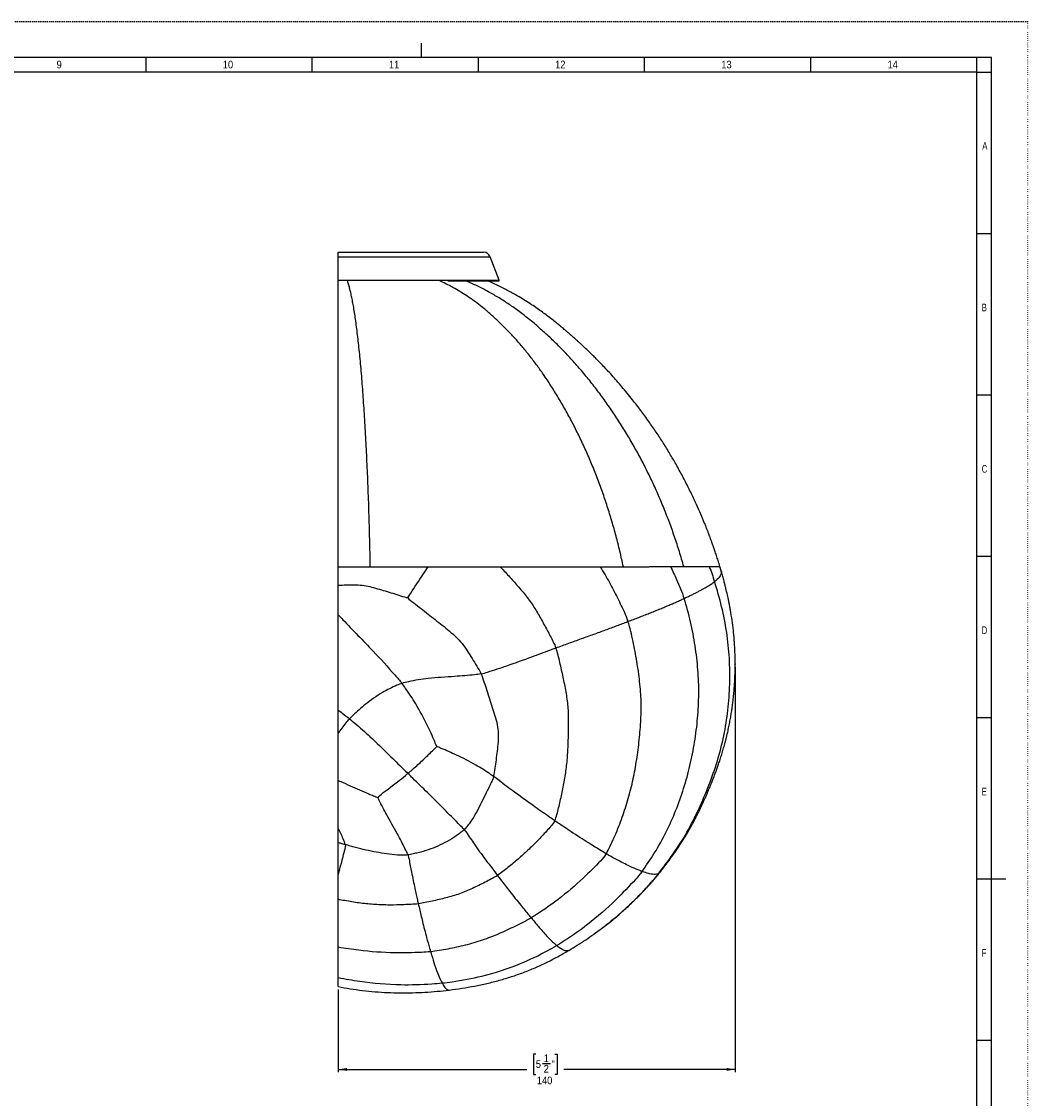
# Model space of a CAD drawing. Extents: x 0 to 841, y 0 to 594.
# Tile 7 of 7: x 493 to 841, y 221 to 594. Entities that reach past the tile are written whole.
import ezdxf

# ---------------------------------------------------------------- set-up
doc = ezdxf.new("R2010")
doc.units = 0
doc.header["$PDSIZE"] = -1
doc.linetypes.add('SLD-PUNTI', pattern=[0.635, 0, -0.635])
doc.linetypes.add('SLD-SOLIDO', pattern=[0])
doc.layers.get('0').update_dxf_attribs({"linetype": 'CONTINUOUS'})
doc.layers.add('FORMAT', color=7, linetype='SLD-SOLIDO')
doc.styles.add('SLDTEXTSTYLE2', font='ARIALN.TTF', dxfattribs={"width": 0.87})
doc.styles.add('SLDTEXTSTYLE3', font='GOTHIC.TTF', dxfattribs={"width": 0.913})
doc.dimstyles.new('SLDDIMSTYLE0', dxfattribs={"dimtxt": 2.645833, "dimasz": 3, "dimexe": 0, "dimexo": 0.0625, "dimgap": 0.661458, "dimtad": 0, "dimdec": 1, "dimrnd": 1e-09, "dimzin": 12, "dimtxsty": 'SLDTEXTSTYLE3', "dimsah": 1, "dimcen": 0.09, "dimazin": 3, "dimtfac": 1, "dimtdec": 1, "dimtofl": 0, "dimtmove": 0, "dimatfit": 3, "dimtolj": 1, "dimtzin": 12})

# ---------------------------------------------------------------- blocks, each defined once
blk = doc.blocks.new('_D_3')
at = {"layer": 'FORMAT', "color": 7}
for p, q in [((739.74, 370.31), (739.74, 229.94)), ((602.25, 258.63), (602.25, 229.94)), ((670.67, 236.27), (669.87, 236.27)), ((669.87, 236.27), (669.87, 229.13)), ((677.23, 236.27), (678.04, 236.27)), ((678.04, 236.27), (678.04, 229.13)), ((673.01, 232.97), (675.75, 232.97)), ((602.25, 230.94), (667.55, 230.94)), ((669.87, 229.13), (670.67, 229.13)), ((678.04, 229.13), (677.23, 229.13)), ((739.74, 230.94), (680.35, 230.94))]:
    blk.add_line(p, q, dxfattribs=at)
for points in [[(602.25, 230.94), (605.25, 230.44), (605.25, 231.44)], [(739.74, 230.94), (736.74, 231.44), (736.74, 230.44)]]:
    blk.add_solid(points, dxfattribs=at)
at = {"layer": 'FORMAT', "color": 7, "attachment_point": 1, "rotation": 0, "style": 'SLDTEXTSTYLE3'}
for s, insert, char_height in [('1', (673.4, 236.12), 2.65), ('5', (670.67, 234.12), 2.65), ('2', (673.4, 232.51), 2.65), ('"', (676.14, 234.12), 2.65), ('140', (671.02, 228.45), 2.646)]:
    blk.add_mtext(s, dxfattribs=dict(at, insert=insert, char_height=char_height))

msp = doc.modelspace()

# ---------------------------------------------------------------- linework, layer by layer
at = {"color": 7, "linetype": 'SLD-PUNTI'}
for q in [(0, 594), (841, 0)]:
    msp.add_line((841, 594), q, dxfattribs=at)
at = {"color": 7, "linetype": 'SLD-SOLIDO'}
for p, q in [((631, 586.5), (631, 581.5)), ((828.5, 581.5), (12.5, 581.5)), ((535.64, 576.5), (535.64, 581.5)), ((593.22, 576.5), (593.22, 581.5)), ((650.79, 576.5), (650.79, 581.5)), ((708.36, 576.5), (708.36, 581.5)), ((765.93, 576.5), (765.93, 581.5)), ((823.5, 576.5), (823.5, 581.5)), ((828.5, 12.5), (828.5, 581.5)), ((823.5, 576.5), (17.5, 576.5)), ((823.5, 17.5), (823.5, 576.5)), ((823.5, 576.5), (828.5, 576.5)), ((823.5, 520.6), (828.5, 520.6)), ((602.25, 514.05), (652.61, 514.05)), ((602.25, 512.53), (602.25, 514.05)), ((602.25, 504.37), (602.25, 512.53)), ((657.95, 504.37), (654.81, 512.53)), ((602.25, 504.1), (602.25, 504.37)), ((657.76, 504.1), (640.22, 504.1)), ((823.5, 464.7), (828.5, 464.7)), ((823.5, 408.8), (828.5, 408.8)), ((734.91, 403.66), (734.44, 405.21)), ((734.89, 403.66), (734.91, 403.59)), ((823.5, 352.9), (828.5, 352.9)), ((713.62, 299.18), (713.62, 299.18)), ((823.5, 297), (828.5, 297)), ((823.5, 297), (833.5, 297)), ((690.8, 277.84), (690.84, 277.87)), ((823.5, 241.1), (828.5, 241.1))]:
    msp.add_line(p, q, dxfattribs=at)
at = {"color": 8, "linetype": 'SLD-SOLIDO'}
for p, q in [((602.25, 512.53), (654.81, 512.53)), ((602.25, 504.37), (657.95, 504.37))]:
    msp.add_line(p, q, dxfattribs=at)
at = {"color": 7, "linetype": 'SLD-SOLIDO'}
for centre, radius, start, end in [((652.61, 511.68), 2.36, 21, 90), ((657.76, 504.3), 0.2, 270, 21)]:
    msp.add_arc(centre, radius, start, end, dxfattribs=at)
for points, knots in [([(602.25, 405.12), (602.25, 406.8), (602.25, 410.17), (602.25, 415.16), (602.25, 420.1), (602.25, 425.01), (602.25, 429.9), (602.25, 434.74), (602.25, 439.49), (602.25, 444.11), (602.25, 448.58), (602.25, 452.91), (602.25, 457.14), (602.25, 461), (602.25, 464.52), (602.25, 467.72), (602.25, 470.83), (602.25, 473.84), (602.25, 476.77), (602.25, 479.61), (602.25, 482.37), (602.25, 485), (602.25, 487.49), (602.25, 489.97), (602.25, 492.4), (602.25, 494.75), (602.25, 496.92), (602.25, 498.89), (602.25, 500.66), (602.25, 502.24), (602.25, 503.47), (602.25, 504.1), (602.25, 504.34)], [0, 0, 0, 0, 0.035898, 0.071826, 0.107751, 0.143645, 0.180561, 0.21751, 0.254463, 0.291386, 0.327259, 0.363157, 0.399054, 0.434927, 0.464328, 0.493755, 0.523186, 0.552605, 0.582, 0.612432, 0.642897, 0.673373, 0.703837, 0.734269, 0.769511, 0.804785, 0.840064, 0.875312, 0.90994, 0.944595, 0.97925, 1, 1, 1, 1]), ([(613.34, 405.12), (613.31, 406.71), (613.25, 409.89), (613.14, 414.61), (613.02, 419.28), (612.89, 423.89), (612.74, 428.44), (612.57, 432.91), (612.39, 437.31), (612.19, 441.64), (611.99, 445.88), (611.77, 450.04), (611.54, 454.11), (611.29, 458.08), (611.04, 461.96), (610.77, 465.72), (610.5, 469.38), (610.21, 472.91), (609.9, 476.3), (609.59, 479.53), (609.26, 482.61), (608.93, 485.53), (608.58, 488.29), (608.23, 490.87), (607.86, 493.27), (607.49, 495.46), (607.12, 497.45), (606.75, 499.25), (606.37, 500.9), (605.99, 502.37), (605.67, 503.47), (605.49, 504.01), (605.43, 504.18)], [0, 0, 0, 0, 0.03421, 0.06842, 0.10263, 0.13684, 0.17105, 0.20526, 0.239471, 0.273681, 0.307893, 0.342108, 0.376323, 0.410537, 0.444749, 0.47896, 0.513171, 0.547383, 0.581598, 0.615814, 0.65003, 0.684244, 0.718455, 0.752665, 0.786873, 0.821084, 0.853957, 0.88683, 0.919704, 0.952581, 0.985459, 1, 1, 1, 1]), ([(701.01, 405.13), (700.62, 406.91), (699.83, 410.47), (698.5, 415.73), (697.04, 420.92), (695.47, 426.02), (693.77, 431.04), (691.95, 435.96), (690.02, 440.78), (687.98, 445.5), (685.83, 450.1), (683.59, 454.6), (681.24, 458.98), (678.79, 463.23), (676.26, 467.36), (673.73, 471.18), (671.23, 474.71), (668.77, 477.95), (666.24, 481.07), (663.65, 484.06), (660.99, 486.92), (658.26, 489.64), (655.48, 492.21), (652.84, 494.48), (650.33, 496.44), (647.99, 498.13), (645.62, 499.7), (643.21, 501.17), (640.77, 502.51), (638.87, 503.52), (637.77, 503.99), (637.49, 504.1)], [0, 0, 0, 0, 0.039357, 0.078716, 0.118078, 0.157441, 0.196805, 0.236168, 0.275531, 0.314894, 0.354257, 0.39362, 0.432982, 0.472343, 0.511703, 0.551064, 0.585514, 0.619971, 0.654432, 0.688893, 0.72335, 0.757802, 0.792247, 0.826683, 0.854063, 0.881447, 0.908836, 0.93623, 0.963624, 0.991013, 1, 1, 1, 1]), ([(734.45, 405.2), (734.25, 405.88), (733.85, 407.16), (733.26, 408.97), (732.72, 410.57), (732.24, 411.97), (731.82, 413.16), (731.48, 414.09), (731.22, 414.79), (731.04, 415.29), (730.9, 415.67), (730.78, 415.97), (730.69, 416.22), (730.59, 416.48), (730.47, 416.79), (730.32, 417.18), (730.14, 417.65), (729.88, 418.33), (729.51, 419.24), (729.05, 420.39), (728.24, 422.34), (727.09, 425.02), (725.45, 428.63), (723.6, 432.47), (721.5, 436.54), (719.34, 440.48), (717.11, 444.31), (714.82, 448.02), (712.39, 451.75), (709.81, 455.5), (707.07, 459.26), (704.57, 462.51), (702.37, 465.24), (700.56, 467.41), (698.79, 469.47), (697.06, 471.41), (695.39, 473.23), (693.78, 474.93), (692.34, 476.42), (691.06, 477.71), (689.93, 478.83), (688.85, 479.87), (687.83, 480.85), (686.85, 481.76), (685.95, 482.6), (685.19, 483.29), (684.57, 483.84), (684.04, 484.32), (683.45, 484.84), (682.76, 485.45), (681.98, 486.13), (681.03, 486.94), (679.9, 487.89), (678.55, 489), (677.04, 490.22), (675.45, 491.47), (673.79, 492.72), (672.06, 493.97), (670.19, 495.26), (668.17, 496.59), (665.99, 497.95), (663.92, 499.17), (661.99, 500.24), (660.24, 501.17), (658.42, 502.1), (656.51, 503.02), (655.04, 503.71), (654.17, 504.03), (653.99, 504.1)], [0, 0, 0, 0, 0.016127, 0.030575, 0.043416, 0.05468, 0.06433, 0.072349, 0.077293, 0.081322, 0.084437, 0.086638, 0.088622, 0.090536, 0.093082, 0.096261, 0.100073, 0.104516, 0.112773, 0.122556, 0.132878, 0.160801, 0.189125, 0.223376, 0.258222, 0.293714, 0.326156, 0.359341, 0.393279, 0.427975, 0.463434, 0.499663, 0.521828, 0.543503, 0.564224, 0.583995, 0.602816, 0.620689, 0.637616, 0.650252, 0.662304, 0.673772, 0.684597, 0.694745, 0.704215, 0.712836, 0.718167, 0.723228, 0.72924, 0.736225, 0.744181, 0.75311, 0.764884, 0.778176, 0.793066, 0.809544, 0.824758, 0.841091, 0.85854, 0.8771, 0.896769, 0.917545, 0.93216, 0.947276, 0.962893, 0.97901, 0.995617, 1, 1, 1, 1]), ([(602.25, 398.58), (602.25, 399.67), (602.25, 400.77), (602.25, 402.95), (602.25, 404.04), (602.25, 405.12)], [0, 0, 0, 0, 0.5, 0.5, 1, 1, 1, 1]), ([(701.01, 405.13), (701.26, 405.13), (701.75, 405.13), (702.48, 405.13), (703.51, 405.13), (704.83, 405.13), (706.4, 405.13), (707.93, 405.13), (709.42, 405.13), (710.86, 405.14), (712.09, 405.14), (713.12, 405.14), (713.99, 405.14), (714.84, 405.14), (715.69, 405.14), (716.53, 405.14), (717.08, 405.14), (717.35, 405.14)], [0, 0, 0, 0, 0.039072, 0.07847, 0.118195, 0.206486, 0.294485, 0.382857, 0.470836, 0.558641, 0.647215, 0.703982, 0.761558, 0.819942, 0.879134, 0.939139, 1, 1, 1, 1]), ([(713.63, 299.17), (714.05, 299.7), (714.88, 300.76), (716.07, 302.33), (717.2, 303.84), (718.22, 305.25), (719.13, 306.54), (719.92, 307.69), (720.59, 308.71), (721.16, 309.57), (721.61, 310.29), (721.96, 310.85), (722.21, 311.24), (722.37, 311.51), (722.49, 311.72), (722.62, 311.93), (722.78, 312.18), (723.06, 312.65), (723.45, 313.32), (723.93, 314.15), (724.39, 314.97), (724.84, 315.79), (725.32, 316.67), (725.83, 317.65), (726.4, 318.76), (727.03, 320.02), (727.71, 321.42), (728.34, 322.76), (728.91, 324), (729.41, 325.1), (729.87, 326.16), (730.29, 327.13), (730.63, 327.94), (730.9, 328.58), (731.1, 329.06), (731.24, 329.42), (731.38, 329.76), (731.54, 330.17), (731.86, 330.96), (732.31, 332.11), (732.85, 333.55), (733.37, 334.96), (733.88, 336.41), (734.41, 337.98), (734.86, 339.37), (735.22, 340.54), (735.49, 341.44), (735.76, 342.37), (736.02, 343.31), (736.26, 344.18), (736.44, 344.9), (736.58, 345.43), (736.68, 345.82), (736.78, 346.22), (736.9, 346.75), (737.07, 347.46), (737.27, 348.32), (737.47, 349.24), (737.66, 350.18), (737.91, 351.42), (738.18, 352.94), (738.48, 354.72), (738.73, 356.47), (738.92, 357.9), (739.05, 359.01), (739.13, 359.73), (739.19, 360.33), (739.23, 360.73), (739.25, 360.98), (739.27, 361.17), (739.29, 361.37), (739.32, 361.74), (739.37, 362.32), (739.44, 363.15), (739.51, 364.17), (739.58, 365.36), (739.65, 366.83), (739.71, 368.56), (739.74, 370.54), (739.74, 372.67), (739.7, 374.46), (739.65, 375.86), (739.61, 376.83), (739.56, 377.8), (739.5, 378.68), (739.45, 379.42), (739.41, 379.96), (739.38, 380.39), (739.34, 380.84), (739.29, 381.42), (739.21, 382.18), (739.03, 383.93), (738.69, 386.58), (738.25, 389.36), (737.88, 391.37), (737.63, 392.62), (737.4, 393.76), (737.17, 394.82), (736.96, 395.74), (736.76, 396.63), (736.52, 397.61), (736.23, 398.8), (735.87, 400.21), (735.43, 401.83), (735.1, 402.99), (734.93, 403.6)], [0, 0, 0, 0, 0.018356, 0.036349, 0.053428, 0.069209, 0.083448, 0.096049, 0.107005, 0.116319, 0.12399, 0.130017, 0.133954, 0.136626, 0.13837, 0.140529, 0.143241, 0.146506, 0.155189, 0.16414, 0.172353, 0.180775, 0.189476, 0.199312, 0.210544, 0.223175, 0.237207, 0.252642, 0.263062, 0.274037, 0.285034, 0.294515, 0.302382, 0.308676, 0.31333, 0.316341, 0.31915, 0.32312, 0.328249, 0.342183, 0.356479, 0.369546, 0.382959, 0.397793, 0.414448, 0.422501, 0.43092, 0.439706, 0.448858, 0.457465, 0.464138, 0.469038, 0.472172, 0.475172, 0.480217, 0.486864, 0.495112, 0.503997, 0.512635, 0.521026, 0.538379, 0.554575, 0.570422, 0.586489, 0.593628, 0.600695, 0.606289, 0.609994, 0.611611, 0.613109, 0.614991, 0.617255, 0.623147, 0.630674, 0.639836, 0.650634, 0.662921, 0.679528, 0.697432, 0.716632, 0.737128, 0.745718, 0.754517, 0.763524, 0.771872, 0.778495, 0.783389, 0.786555, 0.790218, 0.795501, 0.802412, 0.810921, 0.843015, 0.874781, 0.887109, 0.898562, 0.909129, 0.918814, 0.927659, 0.934603, 0.943595, 0.954633, 0.967716, 0.982839, 1, 1, 1, 1]), ([(602.25, 388.42), (602.25, 390.12), (602.25, 391.81), (602.25, 395.2), (602.25, 396.89), (602.25, 398.58)], [0, 0, 0, 0, 0.5, 0.5, 1, 1, 1, 1]), ([(602.25, 355.41), (602.25, 358.12), (602.25, 360.84), (602.25, 364.95), (602.25, 366.32), (602.25, 369.07), (602.25, 370.45), (602.25, 373.21), (602.25, 374.59), (602.25, 377.36), (602.25, 378.74), (602.25, 381.51), (602.25, 382.89), (602.25, 385.65), (602.25, 387.04), (602.25, 388.42)], [0, 0, 0, 0, 0.25, 0.25, 0.375, 0.375, 0.5, 0.5, 0.625, 0.625, 0.75, 0.75, 0.875, 0.875, 1, 1, 1, 1]), ([(602.25, 331.05), (602.25, 332.37), (602.25, 333.7), (602.25, 336.39), (602.25, 337.73), (602.25, 341.81), (602.25, 344.55), (602.25, 347.31)], [0, 0, 0, 0, 0.25, 0.25, 0.5, 0.5, 1, 1, 1, 1]), ([(602.25, 314.54), (602.25, 315.86), (602.25, 317.2), (602.25, 319.91), (602.25, 321.28), (602.25, 324.03), (602.25, 325.42), (602.25, 328.22), (602.25, 329.63), (602.25, 331.05)], [0, 0, 0, 0, 0.25, 0.25, 0.5, 0.5, 0.75, 0.75, 1, 1, 1, 1]), ([(602.25, 309.6), (602.25, 310.41), (602.25, 311.23), (602.25, 312.87), (602.25, 313.7), (602.25, 314.54)], [0, 0, 0, 0, 0.5, 0.5, 1, 1, 1, 1]), ([(602.25, 298.53), (602.25, 300.3), (602.25, 302.11), (602.25, 304.88), (602.25, 305.81), (602.25, 307.69), (602.25, 308.64), (602.25, 309.6)], [0, 0, 0, 0, 0.5, 0.5, 0.75, 0.75, 1, 1, 1, 1]), ([(602.25, 289.82), (602.25, 290.49), (602.25, 291.19), (602.25, 292.6), (602.25, 293.31), (602.25, 295.5), (602.25, 297), (602.25, 298.53)], [0, 0, 0, 0, 0.25, 0.25, 0.5, 0.5, 1, 1, 1, 1]), ([(690.84, 277.85), (692.02, 278.71), (694.37, 280.42), (697.76, 283.14), (701.04, 285.96), (704.08, 288.77), (706.89, 291.55), (708.85, 293.62), (710.14, 295.04), (710.8, 295.78), (711.46, 296.53), (712.14, 297.32), (712.87, 298.2), (713.37, 298.83), (713.63, 299.17)], [0, 0, 0, 0, 0.139142, 0.277708, 0.415857, 0.553683, 0.674755, 0.795675, 0.827327, 0.858973, 0.890655, 0.923378, 0.95913, 1, 1, 1, 1]), ([(602.25, 273.39), (602.25, 274.52), (602.25, 275.72), (602.25, 278.23), (602.25, 279.55), (602.25, 283.68), (602.25, 286.65), (602.25, 289.82)], [0, 0, 0, 0, 0.25, 0.25, 0.5, 0.5, 1, 1, 1, 1]), ([(682.07, 272.14), (683.07, 272.74), (685.06, 273.95), (687.98, 275.85), (689.89, 277.19), (690.84, 277.85)], [0, 0, 0, 0, 0.333971, 0.667384, 1, 1, 1, 1]), ([(602.25, 262.78), (602.25, 263.36), (602.25, 264.02), (602.25, 265.48), (602.25, 266.28), (602.25, 268.05), (602.25, 269), (602.25, 271.07), (602.25, 272.19), (602.25, 273.39)], [0, 0, 0, 0, 0.25, 0.25, 0.5, 0.5, 0.75, 0.75, 1, 1, 1, 1]), ([(640.72, 258.45), (642.18, 258.65), (645.1, 259.04), (649.44, 259.81), (653.76, 260.72), (658.03, 261.8), (662.24, 263.05), (666.38, 264.5), (670.44, 266.14), (674.4, 267.98), (678.28, 269.98), (680.81, 271.42), (682.07, 272.14)], [0, 0, 0, 0, 0.1007902, 0.2014513, 0.3019075, 0.4021276, 0.5020938, 0.6018411, 0.7014349, 0.8009816, 0.9005389, 1, 1, 1, 1]), ([(602.25, 259.64), (602.25, 259.65), (602.25, 259.65), (602.25, 259.77), (602.25, 259.98), (602.25, 260.31), (602.25, 260.74), (602.25, 261.29), (602.25, 261.95), (602.25, 262.51), (602.25, 262.78)], [0, 0, 0, 0, 0.098133, 0.231004, 0.363791, 0.496682, 0.622228, 0.74777, 0.873887, 1, 1, 1, 1]), ([(602.25, 259.64), (603.6, 259.39), (606.4, 258.87), (610.66, 258.27), (615.01, 257.83), (619.37, 257.57), (623.7, 257.46), (628, 257.5), (632.25, 257.68), (636.5, 257.98), (639.31, 258.3), (640.72, 258.45)], [0, 0, 0, 0, 0.106751, 0.219862, 0.332845, 0.445728, 0.5585, 0.669117, 0.779576, 0.889866, 1, 1, 1, 1])]:
    msp.add_open_spline(points, degree=3, knots=knots, dxfattribs=at)
at = {"color": 8, "linetype": 'SLD-SOLIDO'}
for points, knots in [([(721.94, 405.15), (721.44, 406.88), (720.44, 410.35), (718.77, 415.47), (716.97, 420.52), (715.03, 425.5), (712.96, 430.39), (710.77, 435.2), (708.44, 439.92), (706, 444.54), (703.44, 449.07), (700.76, 453.5), (697.98, 457.82), (695.08, 462.02), (692.09, 466.12), (688.98, 470.1), (685.77, 473.94), (682.45, 477.65), (679.03, 481.21), (675.52, 484.63), (671.91, 487.9), (668.21, 491), (664.58, 493.83), (661.02, 496.33), (657.53, 498.53), (653.98, 500.56), (650.94, 502.11), (648.47, 503.28), (647.21, 503.83), (646.58, 504.1)], [0, 0, 0, 0, 0.039365, 0.078731, 0.118099, 0.157469, 0.19684, 0.23621, 0.275579, 0.314948, 0.354317, 0.393686, 0.433056, 0.472425, 0.511792, 0.55116, 0.590537, 0.62992, 0.669305, 0.708689, 0.748068, 0.787441, 0.826804, 0.861244, 0.895692, 0.930146, 0.964604, 0.982405, 1, 1, 1, 1]), ([(602.25, 405.12), (602.3, 405.12), (604.18, 405.12), (607.87, 405.12), (611.52, 405.12), (613.34, 405.12)], [0.5618419, 0.5618419, 0.5618419, 0.5618419, 0.5681006, 0.7840503, 1, 1, 1, 1]), ([(613.34, 405.12), (614.59, 405.12), (617.21, 405.12), (621.19, 405.12), (625.26, 405.12), (629.33, 405.12), (632.03, 405.12), (633.38, 405.12)], [0.01387773, 0.01387773, 0.01387773, 0.01387773, 0.0180322, 0.02254025, 0.0270483, 0.03155635, 0.0360644, 0.0360644, 0.0360644, 0.0360644]), ([(626.29, 394.28), (626.41, 394.54), (628.3, 397.4), (630.78, 401.17), (632.77, 404.2), (633.38, 405.12)], [0, 0, 0, 0, 0.0833333, 0.3333333, 0.4424158, 0.4424158, 0.4424158, 0.4424158]), ([(633.38, 405.12), (635.49, 405.12), (639.7, 405.12), (645.98, 405.12), (651.16, 405.12), (655.28, 405.12), (657.33, 405.12), (658.35, 405.12)], [0.0360644, 0.0360644, 0.0360644, 0.0360644, 0.04313347, 0.05020254, 0.05727161, 0.06080614, 0.06434068, 0.06434068, 0.06434068, 0.06434068]), ([(658.35, 405.12), (658.82, 404.62), (660.34, 402.99), (662.86, 400.18), (665.93, 396.71), (668.82, 393.1), (671.27, 389.19), (673.51, 385.15), (675.7, 381.11), (677.11, 378.42), (677.64, 376.99)], [0.3798611, 0.3798611, 0.3798611, 0.3798611, 0.4166667, 0.5, 0.5833333, 0.6666667, 0.75, 0.8333333, 0.9166667, 1, 1, 1, 1]), ([(658.35, 405.12), (659.91, 405.12), (663, 405.12), (667.57, 405.12), (672.07, 405.12), (676.49, 405.12), (680.8, 405.12), (684.99, 405.12), (689.04, 405.12), (691.66, 405.12), (692.95, 405.12)], [0.06434068, 0.06434068, 0.06434068, 0.06434068, 0.06970874, 0.07507681, 0.08044487, 0.08581294, 0.091181, 0.09654907, 0.10191713, 0.1072852, 0.1072852, 0.1072852, 0.1072852]), ([(692.95, 405.12), (694.15, 405.12), (696.51, 405.13), (699.17, 405.13), (700.65, 405.13), (701.01, 405.13)], [0.1072852, 0.1072852, 0.1072852, 0.1072852, 0.11230109, 0.11731698, 0.11895386, 0.11895386, 0.11895386, 0.11895386]), ([(692.95, 405.12), (693.55, 404.18), (695.17, 401.5), (697.63, 396.99), (700.31, 391.62), (701.98, 388.02), (702.6, 386.13)], [0.7036246, 0.7036246, 0.7036246, 0.7036246, 0.75, 0.8333333, 0.9166667, 1, 1, 1, 1]), ([(717.35, 405.14), (717.55, 405.14), (717.94, 405.14), (718.69, 405.15), (719.97, 405.15), (721.11, 405.15), (721.86, 405.15), (721.94, 405.15)], [0, 0, 0, 0, 0.1245492, 0.2357206, 0.4711963, 0.9416028, 1, 1, 1, 1]), ([(717.35, 405.14), (718.07, 403.66), (719.75, 400.03), (721.31, 396.36), (722.06, 394.12)], [0.8586949, 0.8586949, 0.8586949, 0.8586949, 0.9166667, 1, 1, 1, 1]), ([(721.94, 405.15), (722.52, 405.15), (723.71, 405.15), (725.39, 405.16), (726.97, 405.16), (728.88, 405.17), (730.08, 405.17), (730.77, 405.17)], [0.15782403, 0.15782403, 0.15782403, 0.15782403, 0.16213533, 0.167043, 0.17195066, 0.17685833, 0.18667367, 0.18667367, 0.18667367, 0.18667367]), ([(730.77, 405.17), (731.44, 405.17), (732.3, 405.18), (733.17, 405.18), (733.68, 405.19), (734.07, 405.19), (734.41, 405.2), (734.48, 405.2), (734.44, 405.2)], [0.18667367, 0.18667367, 0.18667367, 0.18667367, 0.19611848, 0.20084088, 0.20556329, 0.21028569, 0.2150081, 0.22445291, 0.22445291, 0.22445291, 0.22445291]), ([(734.91, 403.59), (734.93, 403.55), (734.99, 403.35), (734.96, 402.97), (734.82, 402.46), (734.53, 401.9), (734.07, 401.29), (733.45, 400.65), (732.89, 400.18), (732.61, 399.94)], [0, 0, 0, 0, 0.0493341, 0.2040875, 0.3588502, 0.5136167, 0.6757487, 0.8378715, 1, 1, 1, 1]), ([(626.29, 394.28), (625.77, 394.34), (623.97, 394.98), (620.39, 396.06), (615.97, 397.41), (610.54, 398.84), (605.9, 398.79), (603.15, 398.63), (602.25, 398.58)], [0, 0, 0, 0, 0.0833333, 0.1666667, 0.3333333, 0.5, 0.6666667, 0.7476162, 0.7476162, 0.7476162, 0.7476162]), ([(602.25, 388.42), (602.77, 387.87), (606.73, 383.66), (613.48, 376.86), (620.27, 369.47), (623.55, 365.65), (624.3, 364.71)], [0.2826662, 0.2826662, 0.2826662, 0.2826662, 0.3333333, 0.6666667, 0.9166667, 1, 1, 1, 1]), ([(651.74, 367.99), (652.5, 368.15), (655.49, 369.11), (661.43, 371.01), (668.63, 373.65), (674.22, 375.7), (676.95, 376.74), (677.64, 376.99)], [0, 0, 0, 0, 0.083333, 0.333333, 0.666667, 0.916667, 1, 1, 1, 1]), ([(651.74, 367.99), (651, 367.84), (647.97, 367.52), (641.88, 367), (634.17, 366.59), (628.04, 365.65), (625.04, 364.94), (624.3, 364.71)], [0, 0, 0, 0, 0.083333, 0.333333, 0.666667, 0.916667, 1, 1, 1, 1]), ([(624.3, 364.71), (623.71, 364.52), (621.42, 363.56), (616.96, 361.37), (611.93, 357.79), (608.29, 354.54), (606.55, 352.85), (606.15, 352.41)], [0, 0, 0, 0, 0.083333, 0.333333, 0.666667, 0.916667, 1, 1, 1, 1]), ([(636.38, 342.83), (636.18, 343.2), (635.15, 345.85), (632.86, 350.85), (629.54, 357.09), (626.38, 361.8), (624.77, 364.12), (624.3, 364.71)], [0, 0, 0, 0, 0.083333, 0.333333, 0.666667, 0.916667, 1, 1, 1, 1]), ([(602.25, 355.41), (602.42, 355.28), (603.75, 354.27), (605.08, 353.26), (606.15, 352.41)], [0.90413132, 0.90413132, 0.90413132, 0.90413132, 0.91666667, 1, 1, 1, 1]), ([(602.25, 347.31), (603.1, 348.57), (604.37, 350.28), (605.73, 351.96), (606.15, 352.41)], [0.7079025, 0.7079025, 0.7079025, 0.7079025, 0.9166667, 1, 1, 1, 1]), ([(606.15, 352.41), (606.82, 351.88), (609.18, 349.86), (613.86, 345.79), (619.34, 340.4), (623.68, 336.13), (625.83, 334.02), (626.37, 333.49)], [0, 0, 0, 0, 0.083333, 0.333333, 0.666667, 0.916667, 1, 1, 1, 1]), ([(626.37, 333.49), (626.66, 333.74), (627.25, 334.24), (628.41, 335.25), (629.84, 336.53), (631.54, 338.11), (633.22, 339.72), (634.6, 341.05), (635.71, 342.16), (636.28, 342.73), (636.38, 342.83)], [0, 0, 0, 0, 0.083333, 0.166667, 0.333333, 0.5, 0.666667, 0.833333, 0.916667, 1, 1, 1, 1]), ([(656.07, 332.38), (655.59, 332.73), (653.6, 334.13), (649.47, 336.82), (643.77, 339.6), (639.11, 341.73), (636.7, 342.67), (636.38, 342.83)], [0, 0, 0, 0, 0.083333, 0.333333, 0.666667, 0.916667, 1, 1, 1, 1]), ([(615.89, 325.19), (615.98, 325.29), (617.08, 326.27), (619.44, 328.1), (622.48, 330.36), (624.88, 332.27), (626.08, 333.24), (626.37, 333.49)], [0, 0, 0, 0, 0.083333, 0.333333, 0.666667, 0.916667, 1, 1, 1, 1]), ([(645.87, 314.03), (645.4, 314.57), (643.32, 316.64), (639.14, 320.9), (633.71, 326.35), (629.2, 330.72), (626.94, 332.93), (626.37, 333.49)], [0, 0, 0, 0, 0.083333, 0.333333, 0.666667, 0.916667, 1, 1, 1, 1]), ([(656.07, 332.38), (655.92, 331.8), (655.42, 330.72), (654.4, 328.58), (653.11, 325.93), (651.52, 322.8), (649.93, 319.69), (648.46, 317.19), (647.03, 315.35), (646.29, 314.44), (645.87, 314.03)], [0, 0, 0, 0, 0.083333, 0.166667, 0.333333, 0.5, 0.666667, 0.833333, 0.916667, 1, 1, 1, 1]), ([(677.24, 317.11), (676.69, 317.49), (674.48, 319.01), (669.95, 322.19), (664.04, 326.44), (659.16, 330.07), (656.7, 331.92), (656.07, 332.38)], [0, 0, 0, 0, 0.083333, 0.333333, 0.666667, 0.916667, 1, 1, 1, 1]), ([(602.25, 331.05), (602.53, 330.93), (603.89, 330.32), (606.34, 329.24), (609.57, 327.8), (612.26, 326.63), (614.47, 325.75), (615.6, 325.33), (615.89, 325.19)], [0.2897441, 0.2897441, 0.2897441, 0.2897441, 0.3333333, 0.5, 0.6666667, 0.8333333, 0.9166667, 1, 1, 1, 1]), ([(626.39, 305.27), (626.2, 305.82), (625.12, 307.97), (622.9, 312.36), (619.74, 317.91), (617.23, 322.47), (616.11, 324.83), (615.89, 325.19)], [0, 0, 0, 0, 0.083333, 0.333333, 0.666667, 0.916667, 1, 1, 1, 1]), ([(604.67, 308.86), (604.58, 309.5), (603.69, 311.39), (602.82, 313.28), (602.25, 314.54)], [0, 0, 0, 0, 0.0833333, 0.2429951, 0.2429951, 0.2429951, 0.2429951]), ([(645.87, 314.03), (645.46, 313.61), (644.51, 312.87), (642.56, 311.48), (640.01, 309.9), (636.79, 308.28), (633.43, 306.97), (630.52, 306.17), (628.17, 305.61), (626.99, 305.34), (626.39, 305.27)], [0, 0, 0, 0, 0.083333, 0.166667, 0.333333, 0.5, 0.666667, 0.833333, 0.916667, 1, 1, 1, 1]), ([(645.87, 314.03), (646.25, 313.58), (647.55, 311.68), (650.1, 307.91), (653.31, 303.47), (655.87, 300.16), (657.12, 298.55), (657.42, 298.15)], [0, 0, 0, 0, 0.083333, 0.333333, 0.666667, 0.916667, 1, 1, 1, 1]), ([(677.24, 317.11), (676.89, 316.29), (675.9, 315.19), (673.86, 312.93), (671.24, 310.1), (667.97, 306.88), (664.57, 303.82), (661.63, 301.38), (659.25, 299.49), (658.06, 298.56), (657.42, 298.15)], [0, 0, 0, 0, 0.083333, 0.166667, 0.333333, 0.5, 0.666667, 0.833333, 0.916667, 1, 1, 1, 1]), ([(695.07, 305.66), (694.64, 305.91), (692.9, 306.94), (689.21, 309.21), (684.22, 312.42), (679.98, 315.25), (677.79, 316.74), (677.24, 317.11)], [0, 0, 0, 0, 0.083333, 0.333333, 0.666667, 0.916667, 1, 1, 1, 1]), ([(602.25, 309.6), (602.46, 309.54), (603.27, 309.29), (604.08, 309.04), (604.67, 308.86)], [0.8861296, 0.8861296, 0.8861296, 0.8861296, 0.9166667, 1, 1, 1, 1]), ([(604.67, 308.86), (604.75, 308.3), (604.17, 306.06), (603.27, 302.6), (602.56, 299.76), (602.25, 298.53)], [0, 0, 0, 0, 0.0833333, 0.3333333, 0.5308944, 0.5308944, 0.5308944, 0.5308944]), ([(626.39, 305.27), (625.79, 305.2), (624.56, 305.17), (622.11, 305.19), (619.06, 305.59), (615.41, 306.21), (611.79, 306.91), (608.81, 307.67), (606.44, 308.34), (605.26, 308.68), (604.67, 308.86)], [0, 0, 0, 0, 0.083333, 0.166667, 0.333333, 0.5, 0.666667, 0.833333, 0.916667, 1, 1, 1, 1]), ([(626.39, 305.27), (626.57, 304.77), (626.95, 302.74), (627.71, 298.77), (628.69, 294.06), (629.48, 290.47), (629.87, 288.73), (629.97, 288.3)], [0, 0, 0, 0, 0.083333, 0.333333, 0.666667, 0.916667, 1, 1, 1, 1]), ([(695.07, 305.66), (694.46, 304.63), (691.84, 301.87), (686.47, 296.5), (679.28, 290.29), (673.05, 285.97), (669.89, 283.94), (669.07, 283.47)], [0, 0, 0, 0, 0.083333, 0.333333, 0.666667, 0.916667, 1, 1, 1, 1]), ([(707.49, 299.54), (707.24, 299.63), (706.19, 300.02), (703.89, 300.98), (700.42, 302.69), (697.21, 304.43), (695.5, 305.41), (695.07, 305.66)], [0, 0, 0, 0, 0.083333, 0.333333, 0.666667, 0.916667, 1, 1, 1, 1]), ([(707.49, 299.54), (706.64, 298.37), (703.74, 295.13), (697.72, 288.88), (689.63, 281.64), (682.51, 276.69), (678.84, 274.41), (677.91, 273.86)], [0, 0, 0, 0, 0.083333, 0.333333, 0.666667, 0.916667, 1, 1, 1, 1]), ([(690.84, 277.87), (691.72, 278.5), (693.85, 280.02), (697.08, 282.58), (700.66, 285.63), (704.22, 288.93), (707.6, 292.35), (709.91, 294.88), (711.26, 296.44), (711.86, 297.15), (712.5, 297.94), (712.94, 298.49), (713.18, 298.79)], [0, 0, 0, 0, 0.106426, 0.254599, 0.402782, 0.565782, 0.728766, 0.872186, 0.900552, 0.930295, 0.962935, 1, 1, 1, 1]), ([(713.18, 298.79), (713.1, 298.75), (712.77, 298.6), (711.96, 298.46), (710.4, 298.65), (708.71, 299.1), (707.74, 299.45), (707.49, 299.54)], [0, 0, 0, 0, 0.083333, 0.333333, 0.666667, 0.916667, 1, 1, 1, 1]), ([(713.62, 299.18), (713.59, 299.13), (713.48, 298.97), (713.3, 298.86), (713.18, 298.79)], [0, 0, 0, 0, 0.2729735, 1, 1, 1, 1]), ([(657.42, 298.15), (656.74, 297.71), (655.3, 296.93), (652.4, 295.42), (648.74, 293.64), (644.28, 291.68), (639.53, 290.37), (635.55, 289.42), (632.37, 288.73), (630.78, 288.4), (629.97, 288.3)], [0, 0, 0, 0, 0.083333, 0.166667, 0.333333, 0.5, 0.666667, 0.833333, 0.916667, 1, 1, 1, 1]), ([(657.42, 298.15), (657.78, 297.68), (659.2, 295.79), (661.97, 292.2), (665.21, 288.13), (667.62, 285.19), (668.79, 283.81), (669.07, 283.47)], [0, 0, 0, 0, 0.083333, 0.333333, 0.666667, 0.916667, 1, 1, 1, 1]), ([(629.97, 288.3), (629.15, 288.2), (627.48, 288.12), (624.15, 287.97), (620, 287.85), (615.02, 288.02), (610.05, 288.5), (605.94, 289.16), (603.34, 289.62), (602.39, 289.79), (602.25, 289.82)], [0, 0, 0, 0, 0.0833333, 0.1666667, 0.3333333, 0.5, 0.6666667, 0.8333333, 0.9166667, 0.9308851, 0.9308851, 0.9308851, 0.9308851]), ([(629.97, 288.3), (630.09, 287.78), (630.57, 285.71), (631.53, 281.71), (632.71, 277.04), (633.63, 273.76), (634.09, 272.21), (634.2, 271.83)], [0, 0, 0, 0, 0.083333, 0.333333, 0.666667, 0.916667, 1, 1, 1, 1]), ([(634.2, 271.83), (635.22, 271.93), (637.24, 272.24), (641.28, 272.93), (646.32, 274), (652.24, 275.76), (658, 277.97), (662.66, 280.15), (666.34, 282.01), (668.18, 282.96), (669.07, 283.47)], [0, 0, 0, 0, 0.083333, 0.166667, 0.333333, 0.5, 0.666667, 0.833333, 0.916667, 1, 1, 1, 1]), ([(669.07, 283.47), (669.38, 283.1), (670.56, 281.65), (672.82, 279.01), (675.32, 276.28), (676.98, 274.66), (677.73, 274.01), (677.91, 273.86)], [0, 0, 0, 0, 0.083333, 0.333333, 0.666667, 0.916667, 1, 1, 1, 1]), ([(602.25, 273.39), (604.61, 272.99), (611.1, 271.99), (620.74, 271.33), (629.02, 271.51), (633.18, 271.73), (634.2, 271.83)], [0.1406247, 0.1406247, 0.1406247, 0.1406247, 0.3333333, 0.6666667, 0.9166667, 1, 1, 1, 1]), ([(638.23, 260.9), (639.39, 261.03), (644.01, 261.63), (653.24, 263.27), (664.37, 266.92), (672.8, 271.02), (676.9, 273.27), (677.91, 273.86)], [0, 0, 0, 0, 0.083333, 0.333333, 0.666667, 0.916667, 1, 1, 1, 1]), ([(682.07, 272.15), (681.98, 272.1), (681.77, 271.99), (681.36, 271.97), (680.86, 272.04), (680.32, 272.22), (679.77, 272.5), (679.21, 272.84), (678.61, 273.28), (678.14, 273.67), (677.91, 273.86)], [0, 0, 0, 0, 0.114095, 0.258294, 0.4025218, 0.5467583, 0.6600749, 0.7733814, 0.8866795, 1, 1, 1, 1]), ([(634.2, 271.83), (634.32, 271.41), (634.8, 269.78), (635.76, 266.76), (636.89, 263.71), (637.72, 261.87), (638.14, 261.09), (638.23, 260.9)], [0, 0, 0, 0, 0.083333, 0.333333, 0.666667, 0.916667, 1, 1, 1, 1]), ([(602.25, 262.78), (604.71, 262.3), (611.89, 261.05), (622.73, 260.11), (632.28, 260.39), (637.05, 260.78), (638.23, 260.9)], [0.1583053, 0.1583053, 0.1583053, 0.1583053, 0.3333333, 0.6666667, 0.9166667, 1, 1, 1, 1]), ([(638.23, 260.9), (638.39, 260.6), (638.72, 259.99), (639.18, 259.31), (639.62, 258.83), (640.03, 258.56), (640.39, 258.44), (640.62, 258.45), (640.72, 258.46)], [0, 0, 0, 0, 0.1698609, 0.3397169, 0.5095427, 0.6794213, 0.8574076, 1, 1, 1, 1])]:
    msp.add_open_spline(points, degree=3, knots=knots, dxfattribs=at)
for points in [[(730.77, 405.17), (731.43, 403.45), (732.04, 401.71), (732.61, 399.94)], [(713.18, 298.79), (714.73, 300.78), (718.36, 305.52), (723.17, 313.07), (727.19, 321.08), (730.71, 329.34), (733.69, 337.81), (735.94, 346.51), (737.35, 355.4), (737.97, 364.4), (737.85, 373.42), (736.95, 382.39), (735.16, 391.26), (733.52, 397.08), (732.61, 399.94)], [(722.06, 394.12), (722.48, 394.32), (723.31, 394.7), (724.49, 395.27), (725.59, 395.81), (726.61, 396.33), (727.57, 396.84), (728.48, 397.33), (729.32, 397.8), (730.1, 398.25), (730.82, 398.7), (731.47, 399.13), (732.07, 399.54), (732.43, 399.81), (732.61, 399.94)], [(626.29, 394.28), (626.66, 393.83), (628.44, 392.59), (630.92, 390.65), (633.37, 388.71), (635.82, 386.77), (638.29, 384.86), (640.72, 382.89), (643.05, 380.8), (645.16, 378.51), (646.96, 375.97), (648.6, 373.32), (650.24, 370.68), (651.3, 368.92), (651.74, 367.99)], [(702.6, 386.13), (703.25, 386.37), (704.53, 386.86), (706.41, 387.58), (708.24, 388.29), (710.01, 389), (711.73, 389.69), (713.39, 390.36), (714.99, 391.03), (716.53, 391.68), (718.01, 392.31), (719.42, 392.93), (720.77, 393.53), (721.64, 393.93), (722.06, 394.12)], [(707.49, 299.54), (708.86, 301.42), (711.88, 305.87), (715.86, 312.97), (719.21, 320.47), (721.99, 328.25), (724.18, 336.21), (725.79, 344.35), (726.82, 352.65), (727.25, 361.03), (726.94, 369.38), (725.97, 377.72), (724.38, 386), (722.94, 391.46), (722.06, 394.12)], [(677.64, 376.99), (678.39, 377.26), (679.89, 377.8), (682.11, 378.61), (684.32, 379.41), (686.49, 380.2), (688.64, 380.97), (690.75, 381.73), (692.83, 382.49), (694.87, 383.23), (696.87, 383.97), (698.83, 384.7), (700.74, 385.42), (701.99, 385.89), (702.6, 386.13)], [(695.07, 305.66), (696.04, 307.31), (697.9, 311.28), (700.39, 317.49), (702.52, 323.98), (704.28, 330.63), (705.55, 337.4), (706.47, 344.28), (707.1, 351.26), (707.28, 358.3), (706.73, 365.3), (705.72, 372.29), (704.4, 379.26), (703.34, 383.9), (702.6, 386.13)], [(677.24, 317.11), (677.8, 318.43), (678.6, 321.54), (679.7, 326.33), (680.66, 331.25), (681.42, 336.24), (681.8, 341.29), (681.99, 346.39), (682.1, 351.53), (681.96, 356.69), (681.21, 361.79), (680.16, 366.88), (679.03, 371.97), (678.23, 375.37), (677.64, 376.99)], [(656.07, 332.38), (656.31, 333.31), (656.6, 335.27), (657.01, 338.24), (657.39, 341.25), (657.73, 344.29), (657.88, 347.37), (657.48, 350.39), (656.65, 353.34), (655.73, 356.27), (654.78, 359.2), (653.82, 362.14), (652.84, 365.09), (652.18, 367.06), (651.74, 367.99)]]:
    msp.add_open_spline(points, degree=3, dxfattribs=at)
at = {"color": 7, "linetype": 'SLD-SOLIDO'}
msp.add_open_spline([(602.25, 347.31), (602.25, 349.99), (602.25, 352.69), (602.25, 355.41)], degree=3, dxfattribs=at)
at = {"layer": 'FORMAT', "color": 7}
msp.add_point((739.74, 371.31), dxfattribs=at)

# ---------------------------------------------------------------- texts
at = {"color": 7, "linetype": 'CONTINUOUS', "attachment_point": 1}
for s, insert, char_height, style in [('9', (504.66, 580.42), 2.65, 'SLDTEXTSTYLE3'), ('10', (562.23, 580.42), 2.646, 'SLDTEXTSTYLE3'), ('11', (619.8, 580.42), 2.646, 'SLDTEXTSTYLE3'), ('12', (677.37, 580.42), 2.646, 'SLDTEXTSTYLE3'), ('13', (734.94, 580.42), 2.646, 'SLDTEXTSTYLE3'), ('14', (792.51, 580.42), 2.646, 'SLDTEXTSTYLE3'), ('A', (825.36, 552.3), 2.65, 'SLDTEXTSTYLE2'), ('B', (825.15, 496.25), 2.65, 'SLDTEXTSTYLE2'), ('C', (825.15, 440.35), 2.65, 'SLDTEXTSTYLE2'), ('D', (825.15, 384.45), 2.65, 'SLDTEXTSTYLE2'), ('E', (825.15, 328.55), 2.65, 'SLDTEXTSTYLE2'), ('F', (825.15, 272.65), 2.65, 'SLDTEXTSTYLE2')]:
    msp.add_mtext(s, dxfattribs=dict(at, insert=insert, char_height=char_height, style=style))

# ---------------------------------------------------------------- dimensions: what is measured, and where the dimension line sits
at = {"layer": 'FORMAT', "color": 7}
dim = msp.add_linear_dim(base=(602.25, 230.94), p1=(739.74, 371.31), p2=(602.25, 259.63), angle=0, dimstyle='SLDDIMSTYLE0', dxfattribs=at)
dim.commit()
dim.dimension.update_dxf_attribs({"geometry": '_D_3', "text_midpoint": (673.95, 230.94), "dimtype": 160})

doc.saveas('drawing.dxf')
